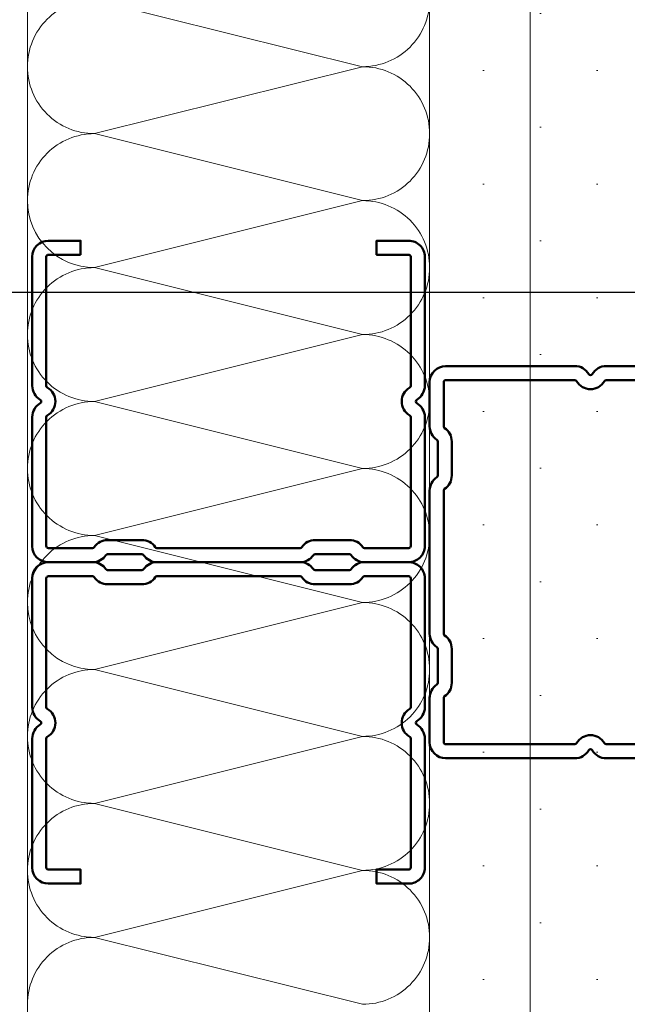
# Model space of a CAD drawing. Header units: metres. Extents: x -3.5 to 65.3, y -10.9 to 16.7.
# Tile 110 of 184: x 43.889 to 43.9646, y 0.4 to 0.5225. Entities that reach past the tile are written whole.
import ezdxf

# ---------------------------------------------------------------- set-up
doc = ezdxf.new("R2010")
doc.units = ezdxf.units.M
doc.header["$MEASUREMENT"] = 0
doc.linetypes.add('Wipeout_Contour', pattern=[1, 0, -1])
for name, color, linetype in [('102 - Bemaßung_ Beschriftung.Detail_ Ausschnitt', 7, 'Continuous'), ('607 - Struktur.Stütze', 7, 'Continuous'), ('660 - Unterkonstruktion.Trockenbau', 7, 'Continuous'), ('Neubau_102 - Bemaßung_ Beschriftung.Detail_ Ausschnitt', 7, 'Continuous'), ('Neubau_606 - Struktur.Wand Innen Ausbau', 7, 'Continuous')]:
    doc.layers.add(name, color=color, linetype=linetype)
doc.styles.add('ERSTELLTER_STIL_1', font='txt')
doc.dimstyles.new('ERSTELLTER_STIL__1', dxfattribs={"dimtxt": 0.04, "dimasz": 0.02128, "dimexe": 0.18, "dimexo": 0.0625, "dimgap": 0, "dimtad": 1, "dimzin": 0, "dimdsep": 46, "dimtxsty": 'ERSTELLTER_STIL_1', "dimblk": 'ARROWHEAD_2', "dimblk1": 'ARROWHEAD_2', "dimblk2": 'ARROWHEAD_2', "dimcen": 0.09, "dimse1": 1, "dimse2": 1, "dimclrd": 7, "dimclre": 7, "dimclrt": 7, "dimazin": 0, "dimtfac": 1, "dimtdec": 4, "dimtmove": 0, "dimatfit": 3, "dimfxl": 1, "dimtolj": 1, "dimtzin": 0, "dimarcsym": 0})
doc.dimstyles.new('ERSTELLTER_STIL__3', dxfattribs={"dimtxt": 0.04, "dimasz": 0.02128, "dimexe": 0.18, "dimexo": 0.0625, "dimgap": 0, "dimtad": 1, "dimtih": 1, "dimtoh": 1, "dimzin": 0, "dimdsep": 46, "dimtxsty": 'ERSTELLTER_STIL_1', "dimblk": 'ARROWHEAD_2', "dimblk1": 'ARROWHEAD_2', "dimblk2": 'ARROWHEAD_2', "dimcen": 0.09, "dimse1": 1, "dimse2": 1, "dimclrd": 7, "dimclre": 7, "dimclrt": 7, "dimazin": 0, "dimtfac": 1, "dimtdec": 4, "dimtmove": 0, "dimatfit": 3, "dimfxl": 1, "dimtolj": 1, "dimtzin": 0, "dimarcsym": 0})
doc.dimstyles.new('ERSTELLTER_STIL__4', dxfattribs={"dimtxt": 0.04, "dimasz": 0.02128, "dimexe": 0.18, "dimexo": 0.0625, "dimgap": 0, "dimtad": 1, "dimtih": 1, "dimtoh": 1, "dimzin": 0, "dimdsep": 46, "dimtxsty": 'ERSTELLTER_STIL_1', "dimblk": 'ARROWHEAD_2', "dimblk1": 'ARROWHEAD_2', "dimblk2": 'ARROWHEAD_2', "dimcen": 0.09, "dimse1": 1, "dimse2": 1, "dimclrd": 7, "dimclre": 7, "dimclrt": 7, "dimazin": 0, "dimtfac": 1, "dimtdec": 4, "dimtmove": 2, "dimatfit": 3, "dimfxl": 1, "dimtolj": 1, "dimtzin": 0, "dimarcsym": 0})
doc.dimstyles.new('ERSTELLTER_STIL__5', dxfattribs={"dimtxt": 0.04, "dimasz": 0.02128, "dimexe": 0.18, "dimexo": 0.0625, "dimgap": 0, "dimtad": 1, "dimtih": 1, "dimtoh": 1, "dimzin": 0, "dimdsep": 46, "dimtxsty": 'ERSTELLTER_STIL_1', "dimblk": 'ARROWHEAD_2', "dimblk1": 'ARROWHEAD_2', "dimblk2": 'ARROWHEAD_2', "dimcen": 0.09, "dimclrd": 7, "dimclre": 7, "dimclrt": 7, "dimazin": 0, "dimtfac": 1, "dimtdec": 4, "dimtmove": 0, "dimatfit": 3, "dimfxl": 1, "dimtolj": 1, "dimtzin": 0, "dimarcsym": 0})
doc.dimstyles.new('ERSTELLTER_STIL__7', dxfattribs={"dimtxt": 0.18, "dimasz": 0.010944, "dimexe": 0.18, "dimexo": 0.0625, "dimgap": 0, "dimtad": 0, "dimtih": 1, "dimtoh": 1, "dimdec": 4, "dimzin": 0, "dimdsep": 46, "dimcen": 0.09, "dimadec": 0, "dimazin": 0, "dimtfac": 1, "dimtdec": 4, "dimtmove": 0, "dimatfit": 3, "dimldrblk": 'ARROWHEAD_11', "dimfxl": 1, "dimtolj": 1, "dimtzin": 0, "dimarcsym": 0})
pattern_1 = [(45, (0, 0), (-0.007071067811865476, 0.007071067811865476), [0, -0.01])]

# ---------------------------------------------------------------- blocks, each defined once
blk = doc.blocks.new('*X56')
at = {"layer": 'Neubau_606 - Struktur.Wand Innen Ausbau', "color": 7, "linetype": 'Continuous', "lineweight": 5}
for p, q in [((43.93165560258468, 0.5166531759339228), (43.89832227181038, 0.5249865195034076)), ((43.93165560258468, 0.5166531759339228), (43.8983222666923, 0.5083198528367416)), ((43.9316555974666, 0.499986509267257), (43.8983222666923, 0.5083198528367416)), ((43.93165559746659, 0.499986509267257), (43.89832226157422, 0.4916531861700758)), ((43.93165559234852, 0.4833198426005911), (43.89832226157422, 0.4916531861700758)), ((43.93165559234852, 0.4833198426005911), (43.89832225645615, 0.4749865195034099)), ((43.93165558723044, 0.4666531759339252), (43.89832225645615, 0.4749865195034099)), ((43.93165558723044, 0.4666531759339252), (43.89832225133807, 0.458319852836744)), ((43.93165558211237, 0.4499865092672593), (43.89832225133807, 0.458319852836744)), ((43.93165558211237, 0.4499865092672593), (43.89832224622, 0.4416531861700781)), ((43.9316555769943, 0.4333198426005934), (43.89832224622, 0.4416531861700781)), ((43.9316555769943, 0.4333198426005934), (43.89832224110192, 0.4249865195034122)), ((43.93165557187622, 0.4166531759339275), (43.89832224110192, 0.4249865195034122)), ((43.93165557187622, 0.4166531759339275), (43.89832223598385, 0.4083198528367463)), ((43.93165556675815, 0.3999865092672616), (43.89832223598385, 0.4083198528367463))]:
    blk.add_line(p, q, dxfattribs=at)
for centre, radius, start, end in [((43.89832226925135, 0.5166531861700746), 0.008333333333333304, 89.99998240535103, 179.9999824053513), ((43.93165560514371, 0.5249865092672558), 0.008333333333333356, 269.999982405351, 359.9999824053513), ((43.89832226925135, 0.5166531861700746), 0.008333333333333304, 179.999982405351, 269.9999824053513), ((43.93165560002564, 0.5083198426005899), 0.008333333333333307, 359.999982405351, 89.99998240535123), ((43.89832226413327, 0.4999865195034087), 0.0083333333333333, 89.99998240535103, 179.9999824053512), ((43.93165560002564, 0.5083198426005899), 0.008333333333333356, 269.999982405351, 359.9999824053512), ((43.89832226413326, 0.4999865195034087), 0.008333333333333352, 179.9999824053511, 269.9999824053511), ((43.93165559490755, 0.491653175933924), 0.008333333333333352, 359.999982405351, 89.99998240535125), ((43.89832225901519, 0.4833198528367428), 0.008333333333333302, 89.99998240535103, 179.9999824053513), ((43.93165559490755, 0.491653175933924), 0.008333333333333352, 269.999982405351, 359.9999824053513), ((43.89832225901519, 0.4833198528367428), 0.00833333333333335, 179.9999824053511, 269.9999824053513), ((43.93165558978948, 0.4749865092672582), 0.008333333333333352, 359.999982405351, 89.99998240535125), ((43.89832225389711, 0.4666531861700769), 0.008333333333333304, 89.99998240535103, 179.9999824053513), ((43.93165558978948, 0.4749865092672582), 0.008333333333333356, 269.999982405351, 359.9999824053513), ((43.89832225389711, 0.4666531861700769), 0.008333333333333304, 179.999982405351, 269.9999824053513), ((43.9316555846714, 0.4583198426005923), 0.008333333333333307, 359.999982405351, 89.99998240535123), ((43.89832224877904, 0.4499865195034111), 0.0083333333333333, 89.99998240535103, 179.9999824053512), ((43.9316555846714, 0.4583198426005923), 0.008333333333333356, 269.999982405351, 359.9999824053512), ((43.89832224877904, 0.449986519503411), 0.008333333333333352, 179.9999824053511, 269.9999824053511), ((43.93165557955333, 0.4416531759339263), 0.008333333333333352, 359.999982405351, 89.99998240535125), ((43.89832224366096, 0.4333198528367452), 0.008333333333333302, 89.99998240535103, 179.9999824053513), ((43.93165557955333, 0.4416531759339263), 0.008333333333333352, 269.999982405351, 359.9999824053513), ((43.89832224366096, 0.4333198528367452), 0.00833333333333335, 179.9999824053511, 269.9999824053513), ((43.93165557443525, 0.4249865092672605), 0.008333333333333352, 359.999982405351, 89.99998240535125), ((43.89832223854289, 0.4166531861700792), 0.008333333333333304, 89.99998240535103, 179.9999824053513), ((43.93165557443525, 0.4249865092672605), 0.008333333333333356, 269.999982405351, 359.9999824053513), ((43.89832223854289, 0.4166531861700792), 0.008333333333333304, 179.999982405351, 269.9999824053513), ((43.93165556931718, 0.4083198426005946), 0.008333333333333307, 359.999982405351, 89.99998240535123), ((43.89832223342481, 0.3999865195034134), 0.0083333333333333, 89.99998240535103, 179.9999824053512), ((43.93165556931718, 0.4083198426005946), 0.008333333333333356, 269.999982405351, 359.9999824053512)]:
    blk.add_arc(centre, radius, start, end, dxfattribs=at)
blk = doc.blocks.new('*D166')
at = {"layer": '102 - Bemaßung_ Beschriftung.Detail_ Ausschnitt', "color": 7, "linetype": 'Continuous', "lineweight": 5}
for p, q in [((43.86498899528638, 1.076299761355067), (43.86498899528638, 1.118299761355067)), ((43.96498877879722, 1.076299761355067), (43.96498877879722, 1.118299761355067)), ((43.87307189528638, 1.111299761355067), (43.85690609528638, 1.083299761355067)), ((43.97307175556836, 1.111299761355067), (43.95690595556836, 1.083299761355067)), ((43.86498899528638, 1.097299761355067), (43.96498877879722, 1.097299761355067))]:
    blk.add_line(p, q, dxfattribs=at)
at = {"color": 254, "linetype": 'Wipeout_Contour', "lineweight": 0, "ltscale": 175.7289580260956}
blk.add_wipeout([(43.87713452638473, 1.0977997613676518), (43.95284332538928, 1.0977997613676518), (43.95284332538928, 1.152799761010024), (43.87713452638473, 1.152799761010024)], dxfattribs=at).dxf.layer = '102 - Bemaßung_ Beschriftung.Detail_ Ausschnitt'
at = {"layer": '102 - Bemaßung_ Beschriftung.Detail_ Ausschnitt', "color": 7, "lineweight": 5, "insert": (43.88463452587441, 1.105299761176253), "char_height": 0.04, "attachment_point": 7, "style": 'ERSTELLTER_STIL_1'}
blk.add_mtext('\\A1;{\\pql;\\fArial|b0|i0|c0|p38;10}', dxfattribs=at)
blk = doc.blocks.new('ARROWHEAD_2')
at = {"color": 0, "linetype": 'Continuous', "lineweight": 0}
for p, q in [((-0.3781315, -0.655), (0.3781315, 0.655)), ((0, 0), (-1, 0))]:
    blk.add_line(p, q, dxfattribs=at)
blk = doc.blocks.new('*D167')
at = {"layer": '102 - Bemaßung_ Beschriftung.Detail_ Ausschnitt', "color": 7, "linetype": 'Continuous', "lineweight": 5}
for p, q in [((43.97307175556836, 1.111299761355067), (43.95690595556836, 1.083299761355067)), ((45.47310035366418, 1.111299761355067), (45.45693455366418, 1.083299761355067)), ((43.96498885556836, 1.097299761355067), (45.46501753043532, 1.097299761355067))]:
    blk.add_line(p, q, dxfattribs=at)
at = {"layer": '102 - Bemaßung_ Beschriftung.Detail_ Ausschnitt', "color": 7, "lineweight": 5, "char_height": 0.04, "attachment_point": 7, "style": 'ERSTELLTER_STIL_1'}
for s, insert in [('\\A1;{\\pql;\\fArial|b0|i0|c0|p38;1,50}', (44.74336292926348, 1.105299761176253)), ('\\A1;{\\pql;\\fArial|b0|i0|c0|p38;3}', (45.4265711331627, 1.105299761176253))]:
    blk.add_mtext(s, dxfattribs=dict(at, insert=insert))
blk = doc.blocks.new('*D213')
at = {"layer": '102 - Bemaßung_ Beschriftung.Detail_ Ausschnitt', "color": 7, "linetype": 'Continuous', "lineweight": 5}
for p, q in [((44.51498904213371, 0.7099822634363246), (44.51498904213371, 1.084975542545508)), ((44.50098904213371, 0.7180651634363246), (44.52898904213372, 0.7018993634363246)), ((44.53598904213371, 0.7099822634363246), (44.49398904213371, 0.7099822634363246)), ((44.51498904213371, 0.2549999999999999), (44.51498904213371, 0.7099822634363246)), ((44.50098904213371, 0.2630828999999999), (44.52898904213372, 0.2469170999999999)), ((44.53598904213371, 0.2549999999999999), (44.49398904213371, 0.2549999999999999))]:
    blk.add_line(p, q, dxfattribs=at)
at = {"layer": '102 - Bemaßung_ Beschriftung.Detail_ Ausschnitt', "color": 7, "lineweight": 5, "insert": (44.50764729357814, 0.4421198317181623), "char_height": 0.04, "attachment_point": 7, "rotation": 90, "style": 'ERSTELLTER_STIL_1'}
blk.add_mtext('\\A1;{\\pql;\\fArial|b0|i0|c0|p38;45\\fArial|b0|i0|c0|p38;\\A1{\\H.66x;\\S5^  ;}}', dxfattribs=at)
blk = doc.blocks.new('*D284')
at = {"layer": '102 - Bemaßung_ Beschriftung.Detail_ Ausschnitt', "color": 7, "linetype": 'Continuous', "lineweight": 5}
for p, q in [((43.87998899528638, -0.5836149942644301), (43.87998899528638, -0.54161499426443)), ((47.17998899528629, -0.5836149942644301), (47.17998899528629, -0.54161499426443)), ((43.88807189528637, -0.5486149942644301), (43.87190609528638, -0.5766149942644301)), ((47.18807189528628, -0.5486149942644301), (47.17190609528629, -0.5766149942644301)), ((43.87998899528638, -0.5626149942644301), (47.17998899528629, -0.5626149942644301))]:
    blk.add_line(p, q, dxfattribs=at)
at = {"layer": '102 - Bemaßung_ Beschriftung.Detail_ Ausschnitt', "color": 7, "lineweight": 5, "insert": (45.47677739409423, -0.554614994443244), "char_height": 0.04, "attachment_point": 7, "style": 'ERSTELLTER_STIL_1'}
blk.add_mtext('\\A1;{\\pql;\\fArial|b0|i0|c0|p38;3,30}', dxfattribs=at)
blk = doc.blocks.new('*D398')
at = {"layer": '102 - Bemaßung_ Beschriftung.Detail_ Ausschnitt', "color": 7, "linetype": 'Continuous', "lineweight": 5}
for p, q in [((43.88998892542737, 0.5502385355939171), (43.88998892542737, 0.5922385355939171)), ((43.96498892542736, 0.5502385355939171), (43.96498892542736, 0.5922385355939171)), ((43.89807182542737, 0.5852385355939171), (43.88190602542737, 0.5572385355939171)), ((43.97307182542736, 0.5852385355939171), (43.95690602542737, 0.5572385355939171)), ((43.87629692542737, 0.5712385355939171), (43.88998892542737, 0.5712385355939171)), ((43.88998892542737, 0.5712385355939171), (43.96498892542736, 0.5712385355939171))]:
    blk.add_line(p, q, dxfattribs=at)
at = {"layer": '102 - Bemaßung_ Beschriftung.Detail_ Ausschnitt', "color": 7, "lineweight": 5, "insert": (43.90229482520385, 0.5788041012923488), "char_height": 0.04, "attachment_point": 7, "style": 'ERSTELLTER_STIL_1'}
blk.add_mtext('\\A1;{\\pql;\\fArial|b0|i0|c0|p38;7\\fArial|b0|i0|c0|p38;\\A1{\\H.66x;\\S5^  ;}}', dxfattribs=at)
blk = doc.blocks.new('*D399')
at = {"layer": '102 - Bemaßung_ Beschriftung.Detail_ Ausschnitt', "color": 7, "linetype": 'Continuous', "lineweight": 5}
for p, q in [((43.96498892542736, 0.5502385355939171), (43.96498892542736, 0.5922385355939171)), ((44.04998998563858, 0.3299999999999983), (44.04998998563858, 0.5922385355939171)), ((43.97307182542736, 0.5852385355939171), (43.95690602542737, 0.5572385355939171)), ((44.04190708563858, 0.5572385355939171), (44.05807288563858, 0.5852385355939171)), ((43.96498892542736, 0.5712385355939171), (44.04998998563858, 0.5712385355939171)), ((44.04998998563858, 0.5712385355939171), (44.06368198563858, 0.5712385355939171))]:
    blk.add_line(p, q, dxfattribs=at)
at = {"layer": '102 - Bemaßung_ Beschriftung.Detail_ Ausschnitt', "color": 7, "lineweight": 5, "insert": (43.98229533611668, 0.5785802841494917), "char_height": 0.04, "attachment_point": 7, "style": 'ERSTELLTER_STIL_1'}
blk.add_mtext('\\A1;{\\pql;\\fArial|b0|i0|c0|p38;8\\fArial|b0|i0|c0|p38;\\A1{\\H.66x;\\S5^  ;}}', dxfattribs=at)
blk = doc.blocks.new('*D402')
at = {"layer": '102 - Bemaßung_ Beschriftung.Detail_ Ausschnitt', "color": 7, "linetype": 'Continuous', "lineweight": 5}
for p, q in [((43.8899888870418, 0.7099822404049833), (43.8899888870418, 0.9503260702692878)), ((43.75307189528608, 0.9433260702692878), (43.73690609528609, 0.9153260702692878)), ((43.8819059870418, 0.9153260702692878), (43.8980717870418, 0.9433260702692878)), ((43.74498899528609, 0.9293260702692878), (43.8899888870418, 0.9293260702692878)), ((43.8899888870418, 0.9293260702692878), (43.9036808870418, 0.9293260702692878))]:
    blk.add_line(p, q, dxfattribs=at)
at = {"layer": '102 - Bemaßung_ Beschriftung.Detail_ Ausschnitt', "color": 7, "lineweight": 5, "insert": (43.77711766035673, 0.9368916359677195), "char_height": 0.04, "attachment_point": 7, "style": 'ERSTELLTER_STIL_1'}
blk.add_mtext('\\A1;{\\pql;\\fArial|b0|i0|c0|p38;14\\fArial|b0|i0|c0|p38;\\A1{\\H.66x;\\S5^  ;}}', dxfattribs=at)
blk = doc.blocks.new('ARROWHEAD_11')
at = {"color": 0, "linetype": 'Continuous', "lineweight": 0}
blk.add_line((0, 0), (-1, 0), dxfattribs=at)
at = {"color": 0, "linetype": 'Continuous', "lineweight": 0, "const_width": 0.25, "flags": 128}
blk.add_lwpolyline([(-0.125, 0, 1), (0.125, 0, 1)], format="xyb", close=True, dxfattribs=at)

msp = doc.modelspace()

# ---------------------------------------------------------------- hatches: boundary and pattern name
at = {"layer": '607 - Struktur.Stütze', "linetype": 'Continuous', "lineweight": 0, "true_color": 0x000000}
h = msp.add_hatch(dxfattribs=at)
h.set_pattern_fill('Gips_0001', color=18, style=0, pattern_type=2)
h.set_pattern_definition(pattern_1)
h.paths.add_polyline_path([(43.56998899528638, 0.709982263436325), (43.56998899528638, 0.2549999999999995), (43.57998899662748, 0.2549999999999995), (43.57998899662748, 0.6999822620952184), (43.87998899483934, 0.6999822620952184), (43.87998899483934, 0.2549999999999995), (43.88998899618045, 0.2549999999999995), (43.88998899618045, 0.709982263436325)])
at = {"layer": 'Neubau_606 - Struktur.Wand Innen Ausbau', "linetype": 'Continuous', "lineweight": 0, "true_color": 0x000000}
h = msp.add_hatch(dxfattribs=at)
h.set_pattern_fill('Gips_0001', color=18, style=0, pattern_type=2)
h.set_pattern_definition(pattern_1)
h.paths.add_polyline_path([(43.95248885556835, 0.2549999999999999), (43.95248899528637, 0.7099822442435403), (43.93998899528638, 0.7099822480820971), (43.93998885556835, 0.2549999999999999)])
h = msp.add_hatch(dxfattribs=at)
h.set_pattern_fill('Gips_0001', color=18, style=0, pattern_type=2)
h.set_pattern_definition(pattern_1)
h.paths.add_polyline_path([(43.96498885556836, 0.2549999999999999), (43.96498899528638, 0.7099822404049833), (43.95248899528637, 0.7099822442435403), (43.95248885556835, 0.2549999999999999)])

# ---------------------------------------------------------------- linework, layer by layer
at = {"layer": '607 - Struktur.Stütze', "color": 7, "linetype": 'Continuous', "lineweight": 5, "flags": 128}
msp.add_lwpolyline([(43.88998899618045, 0.2549999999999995), (43.88998899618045, 0.709982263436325), (43.56998899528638, 0.709982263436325), (43.56998899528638, 0.2549999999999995)], dxfattribs=at)
at = {"layer": 'Neubau_606 - Struktur.Wand Innen Ausbau', "color": 1, "linetype": 'Continuous', "lineweight": 5}
for p, q in [((43.93998885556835, 0.2549999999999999), (43.93998899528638, 0.7099822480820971)), ((43.95248885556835, 0.2549999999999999), (43.95248899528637, 0.7099822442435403))]:
    msp.add_line(p, q, dxfattribs=at)

# ---------------------------------------------------------------- block references
at = {"layer": 'Neubau_606 - Struktur.Wand Innen Ausbau', "color": 1, "lineweight": 13}
msp.add_blockref('*X56', (0, 0), dxfattribs=at)

# ---------------------------------------------------------------- next in the draw order: dimensions: what is measured, and where the dimension line sits
at = {"layer": '102 - Bemaßung_ Beschriftung.Detail_ Ausschnitt', "color": 7, "linetype": 'Continuous', "lineweight": 5}
dim = msp.add_linear_dim(base=(43.96498885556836, 1.097299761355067), p1=(43.86498899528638, 0.7099822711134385), p2=(43.96498885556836, 0.2549999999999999), dimstyle='ERSTELLTER_STIL__3', dxfattribs=at)
dim.commit()
dim.dimension.update_dxf_attribs({"geometry": '*D166', "text_midpoint": (43.91512872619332, 1.125299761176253), "dimtype": 160})

# ---------------------------------------------------------------- next in the draw order: linework, layer by layer
at = {"layer": '660 - Unterkonstruktion.Trockenbau', "color": 7, "linetype": 'Continuous', "lineweight": 50, "flags": 128}
for points in [[(43.89658904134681, 0.4932499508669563), (43.89658904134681, 0.4949999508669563), (43.89258904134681, 0.4949999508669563, 0.414213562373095), (43.89058904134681, 0.4929999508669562), (43.89058904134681, 0.4769485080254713, 0.267949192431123), (43.89158904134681, 0.4752164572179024, -0.5773502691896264), (43.89158904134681, 0.4747834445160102, 0.267949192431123), (43.89058904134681, 0.4730513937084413), (43.89058904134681, 0.4569999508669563, 0.414213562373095), (43.89258904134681, 0.4549999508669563), (43.89808904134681, 0.4549999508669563, 0.2504916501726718), (43.89975200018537, 0.4558888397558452, -0.2504916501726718), (43.8999598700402, 0.4559999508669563), (43.90421821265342, 0.4559999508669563, -0.2504916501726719), (43.90442608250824, 0.4558888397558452, 0.2504916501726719), (43.90608904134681, 0.4549999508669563), (43.92388904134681, 0.4549999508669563, 0.2504916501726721), (43.92555200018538, 0.4558888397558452, -0.2504916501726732), (43.9257598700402, 0.4559999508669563), (43.93001821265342, 0.4559999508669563, -0.2504916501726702), (43.93022608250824, 0.4558888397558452, 0.2504916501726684), (43.93188904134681, 0.4549999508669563), (43.93738904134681, 0.4549999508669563, 0.4142135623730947), (43.93938904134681, 0.4569999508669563), (43.93938904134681, 0.4730513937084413, 0.2679491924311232), (43.93838904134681, 0.4747834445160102, -0.5773502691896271), (43.93838904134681, 0.4752164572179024, 0.2679491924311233), (43.93938904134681, 0.4769485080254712), (43.93938904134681, 0.4929999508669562, 0.414213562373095), (43.93738904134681, 0.4949999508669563), (43.93338904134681, 0.4949999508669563), (43.93338904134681, 0.4932499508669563), (43.93738904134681, 0.4932499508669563, -0.414213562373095), (43.93763904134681, 0.4929999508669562), (43.93763904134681, 0.4769485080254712, -0.2679491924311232), (43.93751404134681, 0.4767320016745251, 0.5773502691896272), (43.93751404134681, 0.4732679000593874, -0.2679491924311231), (43.93763904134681, 0.4730513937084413), (43.93763904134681, 0.4569999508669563, -0.414213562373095), (43.93738904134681, 0.4567499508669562), (43.93188904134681, 0.4567499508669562, -0.25049165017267), (43.93168117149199, 0.4568610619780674, 0.2504916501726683), (43.93001821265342, 0.4577499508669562), (43.9257598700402, 0.4577499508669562, 0.250491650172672), (43.92409691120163, 0.4568610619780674, -0.2504916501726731), (43.92388904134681, 0.4567499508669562), (43.90608904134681, 0.4567499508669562, -0.2504916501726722), (43.90588117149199, 0.4568610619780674, 0.2504916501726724), (43.90421821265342, 0.4577499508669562), (43.8999598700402, 0.4577499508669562, 0.2504916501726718), (43.89829691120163, 0.4568610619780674, -0.2504916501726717), (43.89808904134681, 0.4567499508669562), (43.89258904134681, 0.4567499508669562, -0.414213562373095), (43.89233904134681, 0.4569999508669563), (43.89233904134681, 0.4730513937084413, -0.2679491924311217), (43.89246404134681, 0.4732679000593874, 0.5773502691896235), (43.89246404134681, 0.4767320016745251, -0.2679491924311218), (43.89233904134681, 0.4769485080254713), (43.89233904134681, 0.4929999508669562, -0.4142135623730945), (43.89258904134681, 0.4932499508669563)], [(43.93338904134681, 0.4167499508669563), (43.93338904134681, 0.4149999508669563), (43.93738904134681, 0.4149999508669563, 0.414213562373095), (43.93938904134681, 0.4169999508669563), (43.93938904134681, 0.4330513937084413, 0.267949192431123), (43.93838904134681, 0.4347834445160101, -0.5773502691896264), (43.93838904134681, 0.4352164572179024, 0.267949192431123), (43.93938904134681, 0.4369485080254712), (43.93938904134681, 0.4529999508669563, 0.414213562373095), (43.93738904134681, 0.4549999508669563), (43.93188904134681, 0.4549999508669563, 0.2504916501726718), (43.93022608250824, 0.4541110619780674, -0.2504916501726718), (43.93001821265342, 0.4539999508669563), (43.9257598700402, 0.4539999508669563, -0.2504916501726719), (43.92555200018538, 0.4541110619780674, 0.2504916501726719), (43.92388904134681, 0.4549999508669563), (43.90608904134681, 0.4549999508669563, 0.2504916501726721), (43.90442608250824, 0.4541110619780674, -0.2504916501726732), (43.90421821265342, 0.4539999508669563), (43.8999598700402, 0.4539999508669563, -0.2504916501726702), (43.89975200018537, 0.4541110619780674, 0.2504916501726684), (43.89808904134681, 0.4549999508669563), (43.89258904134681, 0.4549999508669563, 0.4142135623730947), (43.89058904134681, 0.4529999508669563), (43.89058904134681, 0.4369485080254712, 0.2679491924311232), (43.89158904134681, 0.4352164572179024, -0.5773502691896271), (43.89158904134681, 0.4347834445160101, 0.2679491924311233), (43.89058904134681, 0.4330513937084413), (43.89058904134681, 0.4169999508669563, 0.414213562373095), (43.89258904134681, 0.4149999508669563), (43.89658904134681, 0.4149999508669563), (43.89658904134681, 0.4167499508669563), (43.89258904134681, 0.4167499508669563, -0.414213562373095), (43.89233904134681, 0.4169999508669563), (43.89233904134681, 0.4330513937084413, -0.2679491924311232), (43.89246404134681, 0.4332679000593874, 0.5773502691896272), (43.89246404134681, 0.4367320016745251, -0.2679491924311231), (43.89233904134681, 0.4369485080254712), (43.89233904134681, 0.4529999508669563, -0.414213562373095), (43.89258904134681, 0.4532499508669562), (43.89808904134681, 0.4532499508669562, -0.25049165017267), (43.89829691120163, 0.4531388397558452, 0.2504916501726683), (43.8999598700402, 0.4522499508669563), (43.90421821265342, 0.4522499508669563, 0.250491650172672), (43.90588117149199, 0.4531388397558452, -0.2504916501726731), (43.90608904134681, 0.4532499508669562), (43.92388904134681, 0.4532499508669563, -0.2504916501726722), (43.92409691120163, 0.4531388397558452, 0.2504916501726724), (43.9257598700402, 0.4522499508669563), (43.93001821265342, 0.4522499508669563, 0.2504916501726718), (43.93168117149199, 0.4531388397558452, -0.2504916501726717), (43.93188904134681, 0.4532499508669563), (43.93738904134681, 0.4532499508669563, -0.414213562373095), (43.93763904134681, 0.4529999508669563), (43.93763904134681, 0.4369485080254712, -0.2679491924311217), (43.93751404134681, 0.4367320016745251, 0.5773502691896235), (43.93751404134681, 0.4332679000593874, -0.2679491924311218), (43.93763904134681, 0.4330513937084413), (43.93763904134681, 0.4169999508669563, -0.4142135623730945), (43.93738904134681, 0.4167499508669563)]]:
    msp.add_lwpolyline(points, format="xyb", close=True, dxfattribs=at)
for points in [[(43.97798897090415, 0.4305999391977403), (43.96193752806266, 0.4305999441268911, -0.267949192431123), (43.96020547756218, 0.4315999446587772, 0.5773502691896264), (43.95977246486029, 0.4315999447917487, -0.267949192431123), (43.95804041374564, 0.4305999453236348), (43.94198897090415, 0.4305999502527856, -0.414213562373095), (43.93998897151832, 0.4325999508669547), (43.93998897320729, 0.4380999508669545, -0.2504916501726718), (43.94087786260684, 0.4397629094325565, 0.2504916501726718), (43.94098897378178, 0.4399707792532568), (43.94098897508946, 0.4442291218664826, 0.2504916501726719), (43.94087786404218, 0.4444369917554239, -0.2504916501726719), (43.93998897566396, 0.4460999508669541), (43.93998898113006, 0.4638999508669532, -0.2504916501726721), (43.94087787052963, 0.4655629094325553, 0.2504916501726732), (43.94098898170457, 0.4657707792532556), (43.94098898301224, 0.4700291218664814, 0.2504916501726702), (43.94087787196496, 0.4702369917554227, -0.2504916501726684), (43.93998898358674, 0.4718999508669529), (43.93998898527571, 0.4773999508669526, -0.4142135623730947), (43.94198898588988, 0.4793999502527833), (43.95804042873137, 0.4793999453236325, -0.2679491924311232), (43.95977247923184, 0.4783999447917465, 0.5773502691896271), (43.96020549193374, 0.4783999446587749, -0.2679491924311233), (43.96193754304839, 0.4793999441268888), (43.97798898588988, 0.479399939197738, -0.414213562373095)], [(43.97798898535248, 0.4776499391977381), (43.961937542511, 0.4776499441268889, 0.2679491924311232), (43.96172103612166, 0.4775249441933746, -0.5773502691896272), (43.95825693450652, 0.4775249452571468, 0.2679491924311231), (43.95804042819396, 0.4776499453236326), (43.94198898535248, 0.4776499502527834, 0.414213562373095), (43.94173898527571, 0.4773999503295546), (43.94173898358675, 0.4718999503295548, 0.25049165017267), (43.94185009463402, 0.4716920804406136, -0.2504916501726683), (43.94273898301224, 0.4700291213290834), (43.94273898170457, 0.4657707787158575, -0.250491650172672), (43.94185009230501, 0.4641078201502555, 0.2504916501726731), (43.94173898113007, 0.4638999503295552), (43.94173897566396, 0.4460999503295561, 0.2504916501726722), (43.94185008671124, 0.4458920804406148, -0.2504916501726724), (43.94273897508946, 0.4442291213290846), (43.94273897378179, 0.4399707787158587, -0.2504916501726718), (43.94185008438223, 0.4383078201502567, 0.2504916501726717), (43.94173897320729, 0.4380999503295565), (43.94173897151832, 0.4325999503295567, 0.414213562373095), (43.94198897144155, 0.4323499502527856), (43.95804041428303, 0.4323499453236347, 0.2679491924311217), (43.95825692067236, 0.432474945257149, -0.5773502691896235), (43.9617210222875, 0.4324749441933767, 0.2679491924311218), (43.96193752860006, 0.432349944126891), (43.97798897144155, 0.4323499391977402, 0.4142135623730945)]]:
    msp.add_lwpolyline(points, format="xyb", dxfattribs=at)

# ---------------------------------------------------------------- next in the draw order: dimensions: what is measured, and where the dimension line sits
at = {"layer": '102 - Bemaßung_ Beschriftung.Detail_ Ausschnitt', "color": 7, "linetype": 'Continuous', "lineweight": 5}
for base, p1, p2, dimstyle, picture, middle in [((45.46501745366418, 1.097299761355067), (43.96498885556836, 0.2549999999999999), (45.46501745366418, 0.839983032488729), 'ERSTELLTER_STIL__4', '*D167', (44.79531593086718, 1.125299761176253)), ((43.88998892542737, 0.9293260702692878), (43.74498899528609, 0.7849822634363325), (43.88998892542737, 0.4824911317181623), 'ERSTELLTER_STIL__5', '*D402', (43.86163546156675, 0.9573260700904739)), ((43.96498892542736, 0.5712385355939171), (43.88998892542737, 0.4824911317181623), (43.96498892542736, 0.4824911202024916), 'ERSTELLTER_STIL__5', '*D398', (43.97156542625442, 0.5992385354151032)), ((44.04998994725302, 0.5712385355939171), (43.96498892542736, 0.4824911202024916), (44.04998994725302, 0.3299999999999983), 'ERSTELLTER_STIL__5', '*D399', (44.05156593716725, 0.5992385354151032)), ((47.17998899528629, -0.5626149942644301), (43.87998899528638, 0.6999822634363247), (47.17998899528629, 0.6999822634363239), 'ERSTELLTER_STIL__3', '*D284', (45.52873039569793, -0.534614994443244))]:
    dim = msp.add_linear_dim(base=base, p1=p1, p2=p2, dimstyle=dimstyle, dxfattribs=at)
    dim.commit()
    dim.dimension.update_dxf_attribs({"geometry": picture, "text_midpoint": middle, "dimtype": 160})
dim = msp.add_linear_dim(base=(44.51498904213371, 0.7099822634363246), p1=(43.96498885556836, 0.2549999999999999), p2=(43.88998899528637, 0.7099822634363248), angle=90, dimstyle='ERSTELLTER_STIL__1', dxfattribs=at)
dim.commit()
dim.dimension.update_dxf_attribs({"geometry": '*D213', "text_midpoint": (44.48698904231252, 0.5266376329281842), "dimtype": 160, "text_rotation": 90})

# ---------------------------------------------------------------- next in the draw order: leaders
at = {"layer": 'Neubau_102 - Bemaßung_ Beschriftung.Detail_ Ausschnitt', "color": 1, "linetype": 'Continuous', "lineweight": 13, "annotation_type": 0, "has_hookline": 1, "hookline_direction": 0, "text_width": 0.307802}
msp.add_leader([(43.74498899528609, 0.7849822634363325), (43.74498899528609, 0.4886150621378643), (44.33027845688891, 0.4886150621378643)], dimstyle='ERSTELLTER_STIL__7', dxfattribs=at)

doc.saveas('drawing.dxf')
